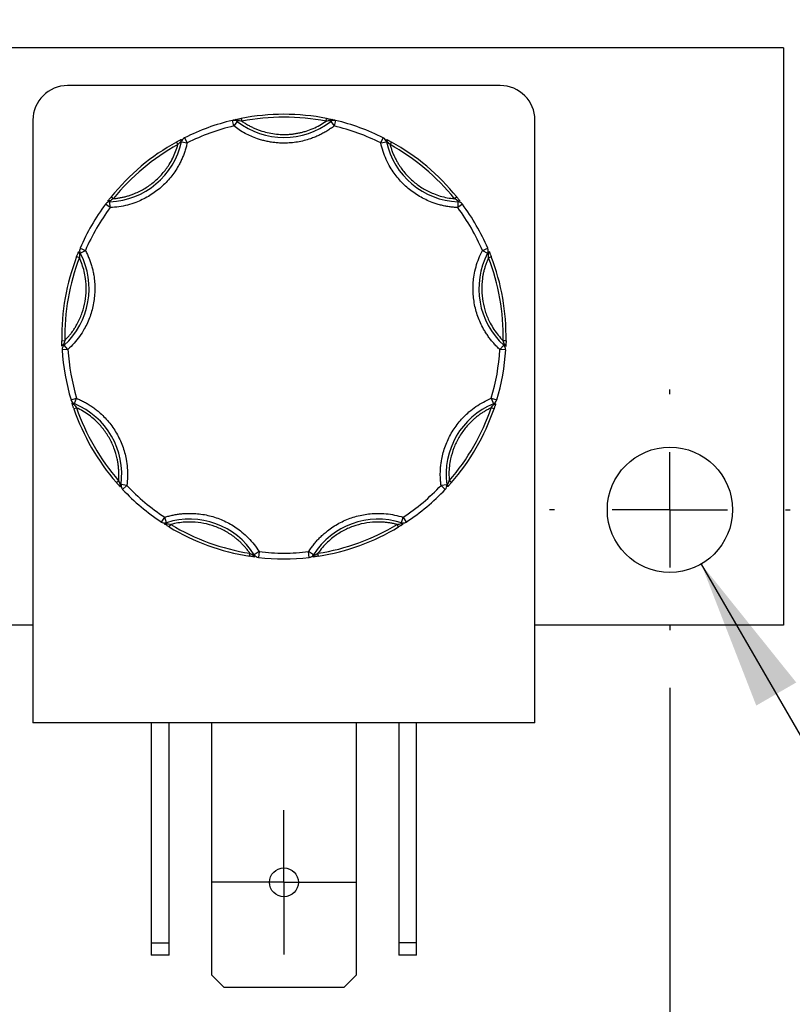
# Model space of a CAD drawing. Header units: inches. Extents: x 0.5 to 21.5, y 0.5 to 16.5.
# Tile 13 of 22: x 7 to 8.3, y 12.8 to 14.5. Entities that reach past the tile are written whole.
import ezdxf

# ---------------------------------------------------------------- set-up
doc = ezdxf.new("R2010")
doc.units = ezdxf.units.IN
doc.header["$LTSCALE"] = 2
doc.header["$MEASUREMENT"] = 0
doc.linetypes.add('SLD-Center', pattern=[0.75, 0.6, -0.05, 0.05, -0.05])
doc.linetypes.add('SLD-Solid', pattern=[0])
doc.layers.add('CENTER', color=40, linetype='SLD-Center')
doc.layers.add('DIMENSIONS', color=140, linetype='SLD-Solid', lineweight=25)
doc.styles.add('SLDTEXTSTYLE0', font='TXT', dxfattribs={"width": 0.7})
doc.dimstyles.new('SLDDIMSTYLE1', dxfattribs={"dimtxt": 0.169922, "dimasz": 0.26, "dimexe": 0, "dimexo": 0.0625, "dimgap": 0.04248, "dimtad": 0, "dimtih": 1, "dimtoh": 1, "dimrnd": 1e-09, "dimzin": 12, "dimdsep": 46, "dimtxsty": 'SLDTEXTSTYLE0', "dimsah": 1, "dimcen": 0.09, "dimadec": 0, "dimazin": 3, "dimtfac": 1, "dimtofl": 0, "dimtmove": 0, "dimatfit": 3, "dimfxl": 0, "dimfrac": 2, "dimtolj": 1, "dimtzin": 12, "dimarcsym": 0})
doc.dimstyles.new('SLDDIMSTYLE3', dxfattribs={"dimtxt": 0.169922, "dimasz": 0.26, "dimexe": 0, "dimexo": 0.0625, "dimgap": 0.04248, "dimtad": 0, "dimtih": 1, "dimtoh": 1, "dimrnd": 1e-09, "dimzin": 4, "dimdsep": 46, "dimtxsty": 'SLDTEXTSTYLE0', "dimsah": 1, "dimcen": 0.09, "dimadec": 0, "dimazin": 1, "dimtfac": 1, "dimtmove": 0, "dimatfit": 0, "dimfxl": 0, "dimfrac": 2, "dimtolj": 1, "dimtzin": 12, "dimarcsym": 0})
doc.dimstyles.new('SLDDIMSTYLE7', dxfattribs={"dimtxt": 0.169922, "dimasz": 0.26, "dimexe": 0, "dimexo": 0.0625, "dimgap": 0.04248, "dimtad": 0, "dimtih": 1, "dimtoh": 1, "dimrnd": 1e-09, "dimdsep": 46, "dimtxsty": 'SLDTEXTSTYLE0', "dimsah": 1, "dimcen": 0, "dimadec": 0, "dimazin": 2, "dimtfac": 1, "dimtofl": 0, "dimtmove": 0, "dimatfit": 3, "dimfxl": 0, "dimfrac": 2, "dimtolj": 1, "dimtzin": 12, "dimarcsym": 0})

# ---------------------------------------------------------------- blocks, each defined once
blk = doc.blocks.new('_D_12')
at = {"layer": 'DIMENSIONS'}
for p, q in [((3.953, 13.3867), (3.953, 11.641)), ((8.123, 13.3867), (8.123, 11.641)), ((3.953, 11.891), (5.4338, 11.891)), ((5.664, 11.891), (5.607, 11.891)), ((5.607, 11.891), (5.607, 11.621)), ((6.3103, 11.891), (6.3674, 11.891)), ((6.3674, 11.891), (6.3674, 11.621)), ((8.123, 11.891), (6.5406, 11.891)), ((5.607, 11.621), (5.664, 11.621)), ((6.3674, 11.621), (6.3103, 11.621))]:
    blk.add_line(p, q, dxfattribs=at)
for points in [[(3.953, 11.891), (4.213, 11.851), (4.213, 11.931)], [(8.123, 11.891), (7.863, 11.931), (7.863, 11.851)]]:
    blk.add_solid(points, dxfattribs=at)
at = {"layer": 'DIMENSIONS', "char_height": 0.16667, "attachment_point": 1, "style": 'SLDTEXTSTYLE0'}
for s, insert in [('4.17', (5.7347, 12.1439)), ('105.9', (5.664, 11.8358))]:
    blk.add_mtext(s, dxfattribs=dict(at, insert=insert))
blk = doc.blocks.new('_D_14')
at = {"layer": 'DIMENSIONS'}
for p, q in [((8.1772, 13.6013), (9.0316, 12.1216)), ((9.793, 12.3683), (9.736, 12.3683)), ((9.736, 12.3683), (9.736, 12.0983)), ((10.1566, 12.3683), (10.2137, 12.3683)), ((10.2137, 12.3683), (10.2137, 12.0983)), ((9.0316, 12.1216), (9.4691, 12.1216)), ((9.736, 12.0983), (9.793, 12.0983)), ((10.2137, 12.0983), (10.1566, 12.0983))]:
    blk.add_line(p, q, dxfattribs=at)
blk.add_solid([(8.1772, 13.6013), (8.2726, 13.3561), (8.3419, 13.3961)], dxfattribs=at)
at = {"layer": 'DIMENSIONS', "char_height": 0.16667, "attachment_point": 1, "style": 'SLDTEXTSTYLE0'}
for s, insert in [('%%c', (9.5941, 12.6212)), ('0.22', (9.8506, 12.6212)), ('5.5', (9.793, 12.3131)), ('X2', (9.8281, 12.005))]:
    blk.add_mtext(s, dxfattribs=dict(at, insert=insert))
blk = doc.blocks.new('_D_15')
at = {"layer": 'DIMENSIONS'}
for p, q in [((9.6915, 14.4952), (9.6915, 14.9952)), ((8.42, 14.4952), (9.9415, 14.4952)), ((9.439, 14.0371), (9.3819, 14.0371)), ((9.3819, 14.0371), (9.3819, 13.7671)), ((9.9439, 14.0371), (10.001, 14.0371)), ((10.001, 14.0371), (10.001, 13.7671)), ((9.3819, 13.7671), (9.439, 13.7671)), ((10.001, 13.7671), (9.9439, 13.7671)), ((8.42, 13.4952), (9.9415, 13.4952)), ((9.6915, 13.4952), (9.6915, 12.9952))]:
    blk.add_line(p, q, dxfattribs=at)
for points in [[(9.6915, 14.4952), (9.7315, 14.7552), (9.6515, 14.7552)], [(9.6915, 13.4952), (9.6515, 13.2352), (9.7315, 13.2352)]]:
    blk.add_solid(points, dxfattribs=at)
at = {"layer": 'DIMENSIONS', "char_height": 0.16667, "attachment_point": 1, "style": 'SLDTEXTSTYLE0'}
for s, insert in [('1.00', (9.439, 14.29)), ('25.4', (9.439, 13.9819))]:
    blk.add_mtext(s, dxfattribs=dict(at, insert=insert))
blk = doc.blocks.new('SW_CENTERMARKSYMBOL_6')
at = {"layer": 'CENTER', "color": 0}
for p, q in [((0, 0.1), (0, 0.125)), ((0, 0), (0, 0.1)), ((-0.1, 0), (-0.125, 0)), ((0, 0), (-0.1, 0)), ((0, 0), (0, -0.1)), ((0, 0), (0.1, 0)), ((0.1, 0), (0.125, 0)), ((0, -0.1), (0, -0.125))]:
    blk.add_line(p, q, dxfattribs=at)
blk = doc.blocks.new('SW_CENTERMARKSYMBOL_9')
at = {"layer": 'CENTER', "color": 0}
for p, q in [((0, 0.2), (0, 0.2085)), ((0, 0), (0, 0.1)), ((-0.2, 0), (-0.2085, 0)), ((0, 0), (-0.1, 0)), ((0, 0), (0, -0.1)), ((0, 0), (0.1, 0)), ((0.2, 0), (0.2085, 0)), ((0, -0.2), (0, -0.2085))]:
    blk.add_line(p, q, dxfattribs=at)

msp = doc.modelspace()

# ---------------------------------------------------------------- linework, layer by layer
for p, q in [((8.32, 14.4952), (3.753, 14.4952)), ((8.32, 14.4952), (8.32, 13.4952)), ((7.829, 14.43), (7.079, 14.43)), ((7.019, 14.37), (7.019, 13.326)), ((7.3669, 14.36), (7.3646, 14.3697)), ((7.373, 14.3679), (7.3669, 14.36)), ((7.3739, 14.369), (7.373, 14.3679)), ((7.3801, 14.3731), (7.3811, 14.3682)), ((7.527, 14.3682), (7.528, 14.3731)), ((7.5351, 14.3679), (7.5342, 14.369)), ((7.5351, 14.3679), (7.5412, 14.36)), ((7.5435, 14.3697), (7.5412, 14.36)), ((7.889, 13.326), (7.889, 14.37)), ((7.2678, 14.3322), (7.2702, 14.3278)), ((7.2766, 14.3328), (7.2751, 14.3331)), ((7.2766, 14.3328), (7.2863, 14.3307)), ((7.2819, 14.3396), (7.2863, 14.3307)), ((7.6217, 14.3306), (7.6262, 14.3396)), ((7.6217, 14.3306), (7.6315, 14.3328)), ((7.6329, 14.3331), (7.6315, 14.3328)), ((7.6403, 14.3322), (7.6379, 14.3278)), ((7.1528, 14.2187), (7.1448, 14.2246)), ((7.1524, 14.2301), (7.1524, 14.2287)), ((7.1528, 14.2187), (7.1524, 14.2287)), ((7.1545, 14.2372), (7.1584, 14.2341)), ((7.7535, 14.2371), (7.7496, 14.234)), ((7.7556, 14.2286), (7.7552, 14.2186)), ((7.7632, 14.2246), (7.7552, 14.2186)), ((7.7556, 14.2286), (7.7557, 14.23)), ((7.1011, 14.1398), (7.0998, 14.1391)), ((7.1008, 14.1484), (7.1099, 14.1444)), ((7.1011, 14.1398), (7.1099, 14.1444)), ((7.7981, 14.1443), (7.8073, 14.1483)), ((7.7981, 14.1443), (7.8069, 14.1397)), ((7.8082, 14.139), (7.8069, 14.1397)), ((7.0947, 14.1337), (7.0994, 14.1319)), ((7.8133, 14.1336), (7.8086, 14.1318)), ((7.0691, 13.9881), (7.0741, 13.9882)), ((7.8389, 13.988), (7.8339, 13.9881)), ((7.0797, 13.9728), (7.0697, 13.9722)), ((7.072, 13.9813), (7.0729, 13.9802)), ((7.0797, 13.9728), (7.0729, 13.9802)), ((7.8351, 13.9801), (7.8283, 13.9727)), ((7.8383, 13.9721), (7.8283, 13.9727)), ((7.8351, 13.9801), (7.836, 13.9812)), ((7.085, 13.8855), (7.0945, 13.8884)), ((7.0908, 13.8791), (7.0945, 13.8884)), ((7.8134, 13.8883), (7.823, 13.8854)), ((7.8134, 13.8883), (7.8172, 13.879)), ((7.0898, 13.8704), (7.0945, 13.872)), ((7.0908, 13.8791), (7.0902, 13.8778)), ((7.8182, 13.8703), (7.8134, 13.8719)), ((7.8178, 13.8777), (7.8172, 13.879)), ((7.1637, 13.7424), (7.1675, 13.7456)), ((7.7442, 13.7423), (7.7405, 13.7456)), ((7.1703, 13.739), (7.1717, 13.7388)), ((7.1817, 13.7375), (7.1717, 13.7388)), ((7.1817, 13.7375), (7.1744, 13.7306)), ((7.7362, 13.7387), (7.7263, 13.7374)), ((7.7335, 13.7305), (7.7263, 13.7374)), ((7.7362, 13.7387), (7.7376, 13.7389)), ((7.2418, 13.674), (7.2473, 13.6823)), ((7.2504, 13.6728), (7.2473, 13.6823)), ((7.6575, 13.6728), (7.6606, 13.6823)), ((7.6606, 13.6823), (7.6661, 13.6739)), ((7.2504, 13.6728), (7.2508, 13.6714)), ((7.2553, 13.6655), (7.2579, 13.6698)), ((7.6526, 13.6654), (7.6501, 13.6697)), ((7.6571, 13.6714), (7.6575, 13.6728)), ((7.3942, 13.6149), (7.395, 13.6199)), ((7.4014, 13.6166), (7.4026, 13.6174)), ((7.4111, 13.6227), (7.4026, 13.6174)), ((7.4111, 13.6227), (7.4099, 13.6128)), ((7.498, 13.6128), (7.4968, 13.6227)), ((7.5053, 13.6174), (7.4968, 13.6227)), ((7.5053, 13.6174), (7.5065, 13.6166)), ((7.5137, 13.6149), (7.513, 13.6198)), ((7.019, 13.4952), (6.944, 13.4952)), ((8.32, 13.4952), (7.889, 13.4952)), ((7.889, 13.326), (7.019, 13.326)), ((7.224, 13.326), (7.224, 12.9452)), ((7.255, 12.9452), (7.255, 13.326)), ((7.329, 12.8892), (7.329, 13.326)), ((7.579, 13.326), (7.579, 12.8892)), ((7.653, 13.326), (7.653, 12.9452)), ((7.684, 12.9452), (7.684, 13.326)), ((7.224, 12.9452), (7.255, 12.9452)), ((7.224, 12.9452), (7.224, 12.924)), ((7.255, 12.924), (7.255, 12.9452)), ((7.684, 12.9452), (7.653, 12.9452)), ((7.653, 12.9452), (7.653, 12.924)), ((7.684, 12.924), (7.684, 12.9452)), ((7.255, 12.924), (7.224, 12.924)), ((7.684, 12.924), (7.653, 12.924)), ((7.3502, 12.868), (7.329, 12.8892)), ((7.579, 12.8892), (7.5578, 12.868)), ((7.5578, 12.868), (7.3502, 12.868))]:
    msp.add_line(p, q)
for centre, radius in [((8.123, 13.6952), 0.1085), ((7.454, 13.05), 0.025)]:
    msp.add_circle(centre, radius)
for centre, radius, start, end in [((7.079, 14.37), 0.06, 90, 180), ((7.829, 14.37), 0.06, 0, 90), ((7.454, 13.9952), 0.385, 78.9254, 101.0615), ((7.454, 13.9952), 0.385, 103.4282, 116.5587), ((7.3669, 14.36), 0.01, 89.9935, 103.4282), ((7.3669, 14.36), 0.01, 52.3016, 89.9935), ((7.3708, 14.3678), 0.00332, 22.0762, 93.1049), ((7.4541, 14.4727), 0.1325, 232.3016, 307.6853), ((7.5372, 14.3678), 0.00332, 86.882, 157.9108), ((7.5412, 14.36), 0.01, 89.9935, 127.6853), ((7.5412, 14.36), 0.01, 76.5587, 89.9935), ((7.454, 13.9952), 0.385, 63.4282, 76.5587), ((7.1471, 14.3611), 0.1325, 272.3016, 347.6853), ((7.454, 13.9952), 0.385, 118.9254, 141.0615), ((7.2783, 14.3341), 0.00332, 126.882, 197.9108), ((7.2863, 14.3307), 0.01, 116.5587, 167.6853), ((7.6217, 14.3306), 0.01, 12.3016, 63.4282), ((7.761, 14.361), 0.1325, 192.3016, 267.6853), ((7.6298, 14.3341), 0.00332, 342.0762, 53.1049), ((7.454, 13.9952), 0.385, 38.9254, 61.0615), ((7.454, 13.9952), 0.385, 143.4282, 156.5587), ((7.1528, 14.2187), 0.01, 92.3016, 143.4282), ((7.1508, 14.2272), 0.00332, 62.0762, 133.1049), ((7.7552, 14.2186), 0.01, 36.5587, 87.6853), ((7.7572, 14.2271), 0.00332, 46.882, 117.9108), ((7.454, 13.9952), 0.385, 23.4282, 36.5587), ((6.9838, 14.0782), 0.1325, 312.3016, 27.6853), ((7.1016, 14.1419), 0.00332, 166.882, 237.9108), ((7.1099, 14.1444), 0.01, 156.5587, 207.6853), ((7.9243, 14.0781), 0.1325, 152.3016, 227.6853), ((7.7981, 14.1443), 0.01, 332.3016, 23.4282), ((7.8065, 14.1418), 0.00332, 302.0762, 13.1049), ((7.454, 13.9952), 0.385, 158.9254, 181.0615), ((7.454, 13.9952), 0.385, 358.9254, 21.0615), ((7.0727, 13.978), 0.00332, 102.0762, 173.1049), ((7.0797, 13.9728), 0.01, 132.3016, 183.4282), ((7.454, 13.9952), 0.385, 183.4282, 196.5587), ((7.454, 13.9952), 0.385, 343.4282, 356.5587), ((7.8283, 13.9727), 0.01, 356.5587, 47.6853), ((7.8353, 13.978), 0.00332, 6.882, 77.9108), ((7.0945, 13.8884), 0.01, 196.5587, 247.6853), ((7.8134, 13.8883), 0.01, 292.3016, 343.4282), ((7.0897, 13.8811), 0.00332, 206.882, 277.9108), ((7.454, 13.9952), 0.385, 198.9254, 221.0615), ((7.0404, 13.7565), 0.1325, 352.3016, 67.6853), ((7.8675, 13.7564), 0.1325, 112.3016, 187.6853), ((7.454, 13.9952), 0.385, 318.9254, 341.0615), ((7.8182, 13.881), 0.00332, 262.0762, 333.1049), ((7.1729, 13.7369), 0.00332, 142.0762, 213.1049), ((7.1817, 13.7375), 0.01, 172.3016, 223.4282), ((7.454, 13.9952), 0.385, 223.4282, 236.5587), ((7.454, 13.9952), 0.385, 303.4282, 316.5587), ((7.7263, 13.7374), 0.01, 316.5587, 7.6853), ((7.735, 13.7369), 0.00332, 326.882, 37.9108), ((7.2906, 13.5466), 0.1325, 32.3016, 107.6853), ((7.6173, 13.5465), 0.1325, 72.3016, 147.6853), ((7.2473, 13.6823), 0.01, 236.5587, 269.9935), ((7.2484, 13.6736), 0.00332, 246.882, 317.9108), ((7.2473, 13.6823), 0.01, 269.9935, 287.6853), ((7.454, 13.9952), 0.385, 238.9254, 261.0615), ((7.454, 13.9952), 0.385, 278.9254, 301.0615), ((7.6596, 13.6736), 0.00332, 222.0762, 293.1049), ((7.6606, 13.6823), 0.01, 252.3016, 269.9935), ((7.6606, 13.6823), 0.01, 269.9935, 303.4282), ((7.4047, 13.6167), 0.00332, 182.0762, 253.1049), ((7.4111, 13.6227), 0.01, 212.3016, 263.4282), ((7.454, 13.9952), 0.385, 263.4282, 276.5587), ((7.4968, 13.6227), 0.01, 276.5587, 327.6853), ((7.5032, 13.6167), 0.00332, 286.882, 357.9108)]:
    msp.add_arc(centre, radius, start, end)
for points in [[(7.527, 14.3682), (7.4788, 14.3776), (7.4293, 14.3776), (7.3811, 14.3682)], [(7.3669, 14.36), (7.339, 14.3533), (7.312, 14.3435), (7.2863, 14.3307)], [(7.3811, 14.3682), (7.3785, 14.3685), (7.3759, 14.3688), (7.3739, 14.369)], [(7.5342, 14.369), (7.5322, 14.3688), (7.5296, 14.3685), (7.527, 14.3682)], [(7.6217, 14.3306), (7.5961, 14.3435), (7.5691, 14.3533), (7.5412, 14.36)], [(7.2702, 14.3278), (7.2272, 14.3041), (7.1893, 14.2723), (7.1584, 14.2341)], [(7.2751, 14.3331), (7.2738, 14.3317), (7.272, 14.3298), (7.2702, 14.3278)], [(7.6379, 14.3278), (7.6361, 14.3298), (7.6343, 14.3317), (7.6329, 14.3331)], [(7.7496, 14.234), (7.7188, 14.2722), (7.6808, 14.304), (7.6379, 14.3278)], [(7.1584, 14.2341), (7.1562, 14.2326), (7.154, 14.2312), (7.1524, 14.2301)], [(7.7557, 14.23), (7.754, 14.2311), (7.7519, 14.2326), (7.7496, 14.234)], [(7.1528, 14.2187), (7.1357, 14.1957), (7.1214, 14.1707), (7.1099, 14.1444)], [(7.7981, 14.1443), (7.7867, 14.1707), (7.7723, 14.1956), (7.7552, 14.2186)], [(7.0998, 14.1391), (7.0997, 14.1371), (7.0995, 14.1345), (7.0994, 14.1319)], [(7.8086, 14.1318), (7.8085, 14.1345), (7.8083, 14.1371), (7.8082, 14.139)], [(7.0994, 14.1319), (7.0818, 14.0861), (7.0732, 14.0373), (7.0741, 13.9882)], [(7.8339, 13.9881), (7.8349, 14.0372), (7.8263, 14.086), (7.8086, 14.1318)], [(7.0741, 13.9882), (7.0733, 13.9857), (7.0725, 13.9832), (7.072, 13.9813)], [(7.836, 13.9812), (7.8355, 13.9831), (7.8347, 13.9856), (7.8339, 13.9881)], [(7.0797, 13.9728), (7.0814, 13.9442), (7.0864, 13.9159), (7.0945, 13.8884)], [(7.8134, 13.8883), (7.8216, 13.9158), (7.8266, 13.9441), (7.8283, 13.9727)], [(7.0902, 13.8778), (7.0914, 13.8762), (7.0929, 13.8741), (7.0945, 13.872)], [(7.0945, 13.872), (7.1105, 13.8256), (7.1352, 13.7826), (7.1675, 13.7456)], [(7.7405, 13.7456), (7.7727, 13.7826), (7.7975, 13.8255), (7.8134, 13.8719)], [(7.8134, 13.8719), (7.815, 13.874), (7.8166, 13.8761), (7.8178, 13.8777)], [(7.1675, 13.7456), (7.1685, 13.7432), (7.1695, 13.7408), (7.1703, 13.739)], [(7.7376, 13.7389), (7.7384, 13.7407), (7.7394, 13.7431), (7.7405, 13.7456)], [(7.1817, 13.7375), (7.2014, 13.7166), (7.2234, 13.6981), (7.2473, 13.6823)], [(7.6606, 13.6823), (7.6845, 13.6981), (7.7066, 13.7166), (7.7263, 13.7374)], [(7.2508, 13.6714), (7.2498, 13.6715), (7.2486, 13.6716), (7.2473, 13.6719)], [(7.2508, 13.6714), (7.2527, 13.6709), (7.2553, 13.6703), (7.2579, 13.6698)], [(7.2579, 13.6698), (7.2999, 13.6444), (7.3465, 13.6275), (7.395, 13.6199)], [(7.513, 13.6198), (7.5614, 13.6275), (7.608, 13.6444), (7.6501, 13.6697)], [(7.6501, 13.6697), (7.6526, 13.6703), (7.6552, 13.6709), (7.6571, 13.6714)], [(7.6606, 13.6718), (7.6593, 13.6716), (7.6581, 13.6715), (7.6571, 13.6714)], [(7.395, 13.6199), (7.3973, 13.6186), (7.3996, 13.6175), (7.4014, 13.6166)], [(7.4111, 13.6227), (7.4253, 13.6211), (7.4396, 13.6202), (7.454, 13.6202)], [(7.454, 13.6202), (7.4683, 13.6202), (7.4826, 13.6211), (7.4968, 13.6227)], [(7.5065, 13.6166), (7.5083, 13.6174), (7.5106, 13.6186), (7.513, 13.6198)]]:
    msp.add_open_spline(points, degree=3)
for points, knots in [([(7.3646, 14.3697), (7.3651, 14.3698), (7.366, 14.3701), (7.3675, 14.3704), (7.3689, 14.3707), (7.3701, 14.371), (7.3707, 14.3711)], [0, 0, 0, 0, 0.291242, 0.500217, 0.762096, 1, 1, 1, 1]), ([(7.454, 14.3302), (7.4514, 14.3303), (7.4462, 14.3304), (7.4384, 14.331), (7.4307, 14.3321), (7.423, 14.3336), (7.4155, 14.3355), (7.4067, 14.3382), (7.397, 14.342), (7.3865, 14.3471), (7.3764, 14.353), (7.3701, 14.3577), (7.3669, 14.36)], [0, 0, 0, 0, 0.083729, 0.166966, 0.249962, 0.332971, 0.416246, 0.500037, 0.625413, 0.749962, 0.87454, 1, 1, 1, 1]), ([(7.3674, 14.3699), (7.368, 14.37), (7.3703, 14.3702), (7.3724, 14.3695), (7.3739, 14.369)], [0, 0, 0, 0, 0.286564, 1, 1, 1, 1]), ([(7.3707, 14.3711), (7.3712, 14.3712), (7.3722, 14.3715), (7.374, 14.3718), (7.3759, 14.3722), (7.378, 14.3727), (7.3794, 14.3729), (7.3801, 14.3731)], [0, 0, 0, 0, 0.188808, 0.379511, 0.575987, 0.781785, 1, 1, 1, 1]), ([(7.3811, 14.3682), (7.3829, 14.367), (7.3865, 14.3646), (7.392, 14.3613), (7.3978, 14.3583), (7.4036, 14.3556), (7.4096, 14.3532), (7.4178, 14.3504), (7.4283, 14.3477), (7.4411, 14.3456), (7.4497, 14.3454), (7.454, 14.3452)], [0, 0, 0, 0, 0.083669, 0.16692, 0.249971, 0.333036, 0.416334, 0.500079, 0.666948, 0.833009, 1, 1, 1, 1]), ([(7.454, 14.3452), (7.4562, 14.3453), (7.4605, 14.3453), (7.467, 14.3458), (7.4734, 14.3467), (7.4797, 14.3478), (7.486, 14.3493), (7.4944, 14.3516), (7.5045, 14.3554), (7.5162, 14.3611), (7.5234, 14.3658), (7.527, 14.3682)], [0, 0, 0, 0, 0.083669, 0.16692, 0.249971, 0.333036, 0.416334, 0.500079, 0.666948, 0.833009, 1, 1, 1, 1]), ([(7.5412, 14.36), (7.5391, 14.3584), (7.5349, 14.3553), (7.5283, 14.351), (7.5216, 14.3472), (7.5146, 14.3437), (7.5074, 14.3405), (7.4989, 14.3374), (7.4889, 14.3344), (7.4774, 14.332), (7.4658, 14.3305), (7.458, 14.3303), (7.454, 14.3302)], [0, 0, 0, 0, 0.0837287, 0.1669656, 0.249962, 0.332971, 0.4162458, 0.5000372, 0.6254126, 0.749962, 0.8745399, 1, 1, 1, 1]), ([(7.528, 14.3731), (7.5289, 14.3729), (7.5306, 14.3725), (7.5331, 14.372), (7.5354, 14.3715), (7.5368, 14.3712), (7.5374, 14.3711)], [0, 0, 0, 0, 0.270747, 0.52324, 0.763872, 1, 1, 1, 1]), ([(7.5342, 14.369), (7.5357, 14.3695), (7.5378, 14.3702), (7.54, 14.3699), (7.5407, 14.3699)], [0, 0, 0, 0, 0.713331, 1, 1, 1, 1]), ([(7.5374, 14.3711), (7.538, 14.371), (7.5392, 14.3707), (7.5406, 14.3704), (7.5421, 14.37), (7.543, 14.3698), (7.5435, 14.3697)], [0, 0, 0, 0, 0.236129, 0.498993, 0.712542, 1, 1, 1, 1]), ([(7.2863, 14.3307), (7.2857, 14.3282), (7.2846, 14.3233), (7.2824, 14.316), (7.2798, 14.3089), (7.2768, 14.3019), (7.2735, 14.2951), (7.2671, 14.2836), (7.2563, 14.2684), (7.2391, 14.2514), (7.2194, 14.2374), (7.2002, 14.2283), (7.1829, 14.2229), (7.168, 14.2197), (7.1579, 14.219), (7.1528, 14.2187)], [0, 0, 0, 0, 0.0407122, 0.0811988, 0.1215751, 0.1619575, 0.2024623, 0.2432047, 0.371568, 0.5000423, 0.6284057, 0.75688, 0.838051, 0.9187806, 1, 1, 1, 1]), ([(7.1584, 14.2341), (7.1605, 14.2343), (7.1647, 14.2347), (7.171, 14.2358), (7.1771, 14.2371), (7.1832, 14.2387), (7.1892, 14.2407), (7.1994, 14.2445), (7.2132, 14.2514), (7.2294, 14.263), (7.2436, 14.2769), (7.2541, 14.291), (7.2614, 14.3042), (7.2666, 14.3157), (7.269, 14.3238), (7.2702, 14.3278)], [0, 0, 0, 0, 0.040848, 0.081503, 0.122064, 0.162633, 0.203311, 0.244196, 0.372048, 0.500037, 0.627888, 0.755877, 0.837356, 0.918461, 1, 1, 1, 1]), ([(7.2678, 14.3322), (7.2686, 14.3327), (7.2702, 14.3335), (7.2724, 14.3348), (7.2745, 14.3359), (7.2757, 14.3365), (7.2763, 14.3368)], [0, 0, 0, 0, 0.270747, 0.52324, 0.763872, 1, 1, 1, 1]), ([(7.7552, 14.2186), (7.7527, 14.2188), (7.7476, 14.219), (7.7401, 14.22), (7.7326, 14.2213), (7.7252, 14.223), (7.7179, 14.2251), (7.7056, 14.2294), (7.6887, 14.2374), (7.6689, 14.2513), (7.6518, 14.2684), (7.6395, 14.2857), (7.6311, 14.3017), (7.6254, 14.3159), (7.623, 14.3257), (7.6217, 14.3306)], [0, 0, 0, 0, 0.040712, 0.081199, 0.121575, 0.161957, 0.202462, 0.243205, 0.371568, 0.500042, 0.628406, 0.75688, 0.838051, 0.918781, 1, 1, 1, 1]), ([(7.6318, 14.3368), (7.6322, 14.3365), (7.6332, 14.336), (7.6348, 14.3352), (7.6365, 14.3342), (7.6384, 14.3332), (7.6396, 14.3325), (7.6403, 14.3322)], [0, 0, 0, 0, 0.188808, 0.379511, 0.575987, 0.781785, 1, 1, 1, 1]), ([(7.6379, 14.3278), (7.6384, 14.3258), (7.6396, 14.3217), (7.6417, 14.3158), (7.6441, 14.3099), (7.6468, 14.3042), (7.6497, 14.2986), (7.6553, 14.2893), (7.6644, 14.2769), (7.6787, 14.263), (7.6949, 14.2513), (7.7106, 14.2435), (7.7248, 14.2385), (7.7371, 14.2355), (7.7454, 14.2345), (7.7496, 14.234)], [0, 0, 0, 0, 0.040848, 0.081503, 0.122064, 0.162633, 0.203311, 0.244196, 0.372048, 0.500037, 0.627888, 0.755877, 0.837356, 0.918461, 1, 1, 1, 1]), ([(7.1485, 14.2296), (7.1489, 14.23), (7.1495, 14.2309), (7.1506, 14.2323), (7.1518, 14.2338), (7.1532, 14.2355), (7.1541, 14.2366), (7.1545, 14.2372)], [0, 0, 0, 0, 0.188808, 0.379511, 0.575987, 0.781785, 1, 1, 1, 1]), ([(7.7535, 14.2371), (7.7541, 14.2364), (7.7552, 14.235), (7.7568, 14.233), (7.7583, 14.2311), (7.7591, 14.2301), (7.7595, 14.2295)], [0, 0, 0, 0, 0.270747, 0.52324, 0.763872, 1, 1, 1, 1]), ([(7.1099, 14.1444), (7.1111, 14.1422), (7.1134, 14.1376), (7.1163, 14.1306), (7.119, 14.1235), (7.1212, 14.1163), (7.123, 14.1089), (7.1255, 14.096), (7.127, 14.0774), (7.1247, 14.0533), (7.1186, 14.03), (7.1098, 14.0107), (7.1, 13.9954), (7.0906, 13.9834), (7.0833, 13.9764), (7.0797, 13.9728)], [0, 0, 0, 0, 0.040712, 0.081199, 0.121575, 0.161957, 0.202462, 0.243205, 0.371568, 0.500042, 0.628406, 0.75688, 0.838051, 0.918781, 1, 1, 1, 1]), ([(7.0947, 14.1337), (7.0951, 14.1346), (7.0957, 14.1362), (7.0967, 14.1386), (7.0976, 14.1408), (7.0981, 14.1421), (7.0983, 14.1427)], [0, 0, 0, 0, 0.270747, 0.52324, 0.763872, 1, 1, 1, 1]), ([(7.8283, 13.9727), (7.8265, 13.9745), (7.8228, 13.9779), (7.8176, 13.9835), (7.8127, 13.9893), (7.8082, 13.9954), (7.8039, 14.0017), (7.7972, 14.0129), (7.7894, 14.0299), (7.7833, 14.0533), (7.781, 14.0773), (7.7828, 14.0985), (7.7867, 14.1162), (7.7914, 14.1307), (7.7959, 14.1398), (7.7981, 14.1443)], [0, 0, 0, 0, 0.040712, 0.081199, 0.121575, 0.161957, 0.202462, 0.243205, 0.371568, 0.500042, 0.628406, 0.75688, 0.838051, 0.918781, 1, 1, 1, 1]), ([(7.8097, 14.1426), (7.8099, 14.1421), (7.8103, 14.1411), (7.811, 14.1394), (7.8117, 14.1376), (7.8125, 14.1357), (7.813, 14.1343), (7.8133, 14.1336)], [0, 0, 0, 0, 0.188808, 0.379511, 0.575987, 0.781785, 1, 1, 1, 1]), ([(7.0741, 13.9882), (7.0755, 13.9897), (7.0785, 13.9928), (7.0826, 13.9976), (7.0864, 14.0025), (7.0901, 14.0077), (7.0934, 14.0131), (7.0987, 14.0225), (7.1049, 14.0367), (7.1098, 14.056), (7.1118, 14.0758), (7.1107, 14.0933), (7.1079, 14.1081), (7.1044, 14.1203), (7.1011, 14.128), (7.0994, 14.1319)], [0, 0, 0, 0, 0.040848, 0.081503, 0.122064, 0.162633, 0.203311, 0.244196, 0.372048, 0.500037, 0.627888, 0.755877, 0.837356, 0.918461, 1, 1, 1, 1]), ([(7.8086, 14.1318), (7.8077, 14.1299), (7.806, 14.126), (7.8038, 14.1201), (7.8019, 14.1141), (7.8002, 14.108), (7.7989, 14.1018), (7.7972, 14.0911), (7.7962, 14.0757), (7.7982, 14.0559), (7.8031, 14.0366), (7.8101, 14.0205), (7.8178, 14.0076), (7.8253, 13.9973), (7.831, 13.9912), (7.8339, 13.9881)], [0, 0, 0, 0, 0.040848, 0.081503, 0.122064, 0.162633, 0.203311, 0.244196, 0.372048, 0.500037, 0.627888, 0.755877, 0.837356, 0.918461, 1, 1, 1, 1]), ([(7.0694, 13.9784), (7.0693, 13.979), (7.0693, 13.98), (7.0692, 13.9818), (7.0692, 13.9838), (7.0691, 13.9859), (7.0691, 13.9874), (7.0691, 13.9881)], [0, 0, 0, 0, 0.188808, 0.379511, 0.575987, 0.781785, 1, 1, 1, 1]), ([(7.8389, 13.988), (7.8389, 13.9871), (7.8389, 13.9853), (7.8388, 13.9827), (7.8387, 13.9804), (7.8387, 13.979), (7.8386, 13.9783)], [0, 0, 0, 0, 0.270747, 0.52324, 0.763872, 1, 1, 1, 1]), ([(7.0945, 13.8884), (7.0969, 13.8874), (7.1015, 13.8854), (7.1083, 13.8819), (7.1149, 13.8781), (7.1212, 13.874), (7.1274, 13.8695), (7.1375, 13.8613), (7.1507, 13.848), (7.1644, 13.8281), (7.1747, 13.8063), (7.1804, 13.7858), (7.1828, 13.7678), (7.1832, 13.7526), (7.1822, 13.7425), (7.1817, 13.7375)], [0, 0, 0, 0, 0.040712, 0.081199, 0.121575, 0.161957, 0.202462, 0.243205, 0.371568, 0.500042, 0.628406, 0.75688, 0.838051, 0.918781, 1, 1, 1, 1]), ([(7.7263, 13.7374), (7.726, 13.7399), (7.7254, 13.745), (7.725, 13.7525), (7.725, 13.7601), (7.7254, 13.7677), (7.7262, 13.7752), (7.7282, 13.7882), (7.7332, 13.8062), (7.7435, 13.828), (7.7573, 13.8479), (7.7722, 13.863), (7.7866, 13.8741), (7.7995, 13.8821), (7.8088, 13.8862), (7.8134, 13.8883)], [0, 0, 0, 0, 0.040712, 0.081199, 0.121575, 0.161957, 0.202462, 0.243205, 0.371568, 0.500042, 0.628406, 0.75688, 0.838051, 0.918781, 1, 1, 1, 1]), ([(7.0898, 13.8704), (7.0895, 13.8713), (7.0889, 13.873), (7.0881, 13.8754), (7.0874, 13.8776), (7.087, 13.8789), (7.0868, 13.8796)], [0, 0, 0, 0, 0.270747, 0.52324, 0.763872, 1, 1, 1, 1]), ([(7.1675, 13.7456), (7.1676, 13.7477), (7.1679, 13.752), (7.168, 13.7583), (7.1677, 13.7646), (7.1672, 13.7709), (7.1663, 13.7771), (7.1643, 13.7878), (7.1599, 13.8026), (7.1513, 13.8205), (7.1401, 13.837), (7.128, 13.8497), (7.1163, 13.8592), (7.1058, 13.8663), (7.0983, 13.8701), (7.0945, 13.872)], [0, 0, 0, 0, 0.040848, 0.081503, 0.122064, 0.162633, 0.203311, 0.244196, 0.372048, 0.500037, 0.627888, 0.755877, 0.837356, 0.918461, 1, 1, 1, 1]), ([(7.8134, 13.8719), (7.8115, 13.871), (7.8077, 13.8691), (7.8022, 13.866), (7.7969, 13.8627), (7.7917, 13.8591), (7.7867, 13.8552), (7.7785, 13.8481), (7.7679, 13.8369), (7.7566, 13.8205), (7.748, 13.8025), (7.743, 13.7857), (7.7406, 13.7708), (7.7397, 13.7582), (7.7402, 13.7498), (7.7405, 13.7456)], [0, 0, 0, 0, 0.040848, 0.081503, 0.122064, 0.162633, 0.203311, 0.244196, 0.372048, 0.500037, 0.627888, 0.755877, 0.837356, 0.918461, 1, 1, 1, 1]), ([(7.8212, 13.8795), (7.821, 13.879), (7.8207, 13.878), (7.8201, 13.8762), (7.8195, 13.8744), (7.8189, 13.8724), (7.8184, 13.871), (7.8182, 13.8703)], [0, 0, 0, 0, 0.188808, 0.379511, 0.575987, 0.781785, 1, 1, 1, 1]), ([(7.1702, 13.7351), (7.1698, 13.7355), (7.1691, 13.7363), (7.1679, 13.7377), (7.1666, 13.7391), (7.1652, 13.7407), (7.1642, 13.7418), (7.1637, 13.7424)], [0, 0, 0, 0, 0.188808, 0.379511, 0.575987, 0.781785, 1, 1, 1, 1]), ([(7.7442, 13.7423), (7.7436, 13.7416), (7.7424, 13.7402), (7.7407, 13.7383), (7.7391, 13.7366), (7.7382, 13.7356), (7.7378, 13.7351)], [0, 0, 0, 0, 0.270747, 0.52324, 0.763872, 1, 1, 1, 1]), ([(7.2473, 13.6823), (7.2498, 13.6831), (7.2546, 13.6845), (7.262, 13.6862), (7.2695, 13.6876), (7.277, 13.6885), (7.2846, 13.689), (7.2977, 13.6892), (7.3163, 13.6875), (7.3396, 13.6811), (7.3616, 13.671), (7.379, 13.6589), (7.3924, 13.6467), (7.4026, 13.6353), (7.4082, 13.6269), (7.4111, 13.6227)], [0, 0, 0, 0, 0.040712, 0.081199, 0.121575, 0.161957, 0.202462, 0.243205, 0.371568, 0.500042, 0.628406, 0.75688, 0.838051, 0.918781, 1, 1, 1, 1]), ([(7.4968, 13.6227), (7.4982, 13.6248), (7.501, 13.6291), (7.5056, 13.6351), (7.5104, 13.641), (7.5156, 13.6465), (7.5211, 13.6518), (7.531, 13.6603), (7.5464, 13.6709), (7.5683, 13.6811), (7.5916, 13.6874), (7.6128, 13.6894), (7.6309, 13.6886), (7.646, 13.6865), (7.6557, 13.6837), (7.6606, 13.6823)], [0, 0, 0, 0, 0.040712, 0.081199, 0.121575, 0.161957, 0.202462, 0.243205, 0.371568, 0.500042, 0.628406, 0.75688, 0.838051, 0.918781, 1, 1, 1, 1]), ([(7.2553, 13.6655), (7.2545, 13.666), (7.2529, 13.6669), (7.2508, 13.6683), (7.2488, 13.6695), (7.2476, 13.6702), (7.247, 13.6706)], [0, 0, 0, 0, 0.270747, 0.52324, 0.763872, 1, 1, 1, 1]), ([(7.395, 13.6199), (7.3937, 13.6216), (7.3912, 13.625), (7.3872, 13.6299), (7.383, 13.6345), (7.3785, 13.639), (7.3738, 13.6432), (7.3655, 13.6501), (7.3526, 13.6586), (7.3344, 13.6668), (7.3152, 13.6722), (7.2978, 13.6742), (7.2828, 13.674), (7.2702, 13.6727), (7.262, 13.6707), (7.2579, 13.6698)], [0, 0, 0, 0, 0.040848, 0.081503, 0.122064, 0.162633, 0.203311, 0.244196, 0.372048, 0.500037, 0.627888, 0.755877, 0.837356, 0.918461, 1, 1, 1, 1]), ([(7.6501, 13.6697), (7.648, 13.6702), (7.6439, 13.6713), (7.6377, 13.6724), (7.6315, 13.6733), (7.6252, 13.6738), (7.6189, 13.6741), (7.608, 13.6739), (7.5927, 13.6722), (7.5735, 13.6668), (7.5553, 13.6586), (7.5407, 13.6489), (7.5293, 13.6391), (7.5205, 13.63), (7.5155, 13.6232), (7.513, 13.6198)], [0, 0, 0, 0, 0.040848, 0.081503, 0.122064, 0.162633, 0.203311, 0.244196, 0.372048, 0.500037, 0.627888, 0.755877, 0.837356, 0.918461, 1, 1, 1, 1]), ([(7.6609, 13.6705), (7.6604, 13.6703), (7.6595, 13.6697), (7.658, 13.6687), (7.6563, 13.6677), (7.6545, 13.6666), (7.6533, 13.6658), (7.6526, 13.6654)], [0, 0, 0, 0, 0.1888076, 0.3795113, 0.575987, 0.7817848, 1, 1, 1, 1]), ([(7.4038, 13.6135), (7.4032, 13.6136), (7.4022, 13.6137), (7.4004, 13.614), (7.3984, 13.6143), (7.3964, 13.6146), (7.3949, 13.6148), (7.3942, 13.6149)], [0, 0, 0, 0, 0.188808, 0.379511, 0.575987, 0.781785, 1, 1, 1, 1]), ([(7.5137, 13.6149), (7.5128, 13.6148), (7.511, 13.6145), (7.5085, 13.6141), (7.5062, 13.6138), (7.5048, 13.6136), (7.5041, 13.6135)], [0, 0, 0, 0, 0.270747, 0.52324, 0.763872, 1, 1, 1, 1])]:
    msp.add_open_spline(points, degree=3, knots=knots)

# ---------------------------------------------------------------- block references
at = {"layer": 'CENTER'}
for name, p in [('SW_CENTERMARKSYMBOL_9', (8.123, 13.6952)), ('SW_CENTERMARKSYMBOL_6', (7.454, 13.05))]:
    msp.add_blockref(name, p, dxfattribs=at)

# ---------------------------------------------------------------- dimensions: what is measured, and where the dimension line sits
at = {"layer": 'DIMENSIONS'}
dim = msp.add_linear_dim(base=(9.6915, 13.4952), p1=(8.32, 14.4952), p2=(8.32, 13.4952), angle=90, dimstyle='SLDDIMSTYLE3', dxfattribs=at)
dim.commit()
dim.dimension.update_dxf_attribs({"geometry": '_D_15', "text_midpoint": (9.6915, 14.0371), "dimtype": 160})
dim = msp.add_diameter_dim_2p(p1=(8.0687, 13.7892), p2=(8.1772, 13.6013), text='<>\\PX2', dimstyle='SLDDIMSTYLE7', dxfattribs=at)
dim.commit()
dim.dimension.update_dxf_attribs({"geometry": '_D_14', "text_midpoint": (9.9748, 12.2094), "dimtype": 163})
dim = msp.add_linear_dim(base=(8.123, 11.891), p1=(3.953, 13.4867), p2=(8.123, 13.4867), dimstyle='SLDDIMSTYLE1', dxfattribs=at)
dim.commit()
dim.dimension.update_dxf_attribs({"geometry": '_D_12', "text_midpoint": (5.9872, 11.891), "dimtype": 160})

doc.saveas('drawing.dxf')
